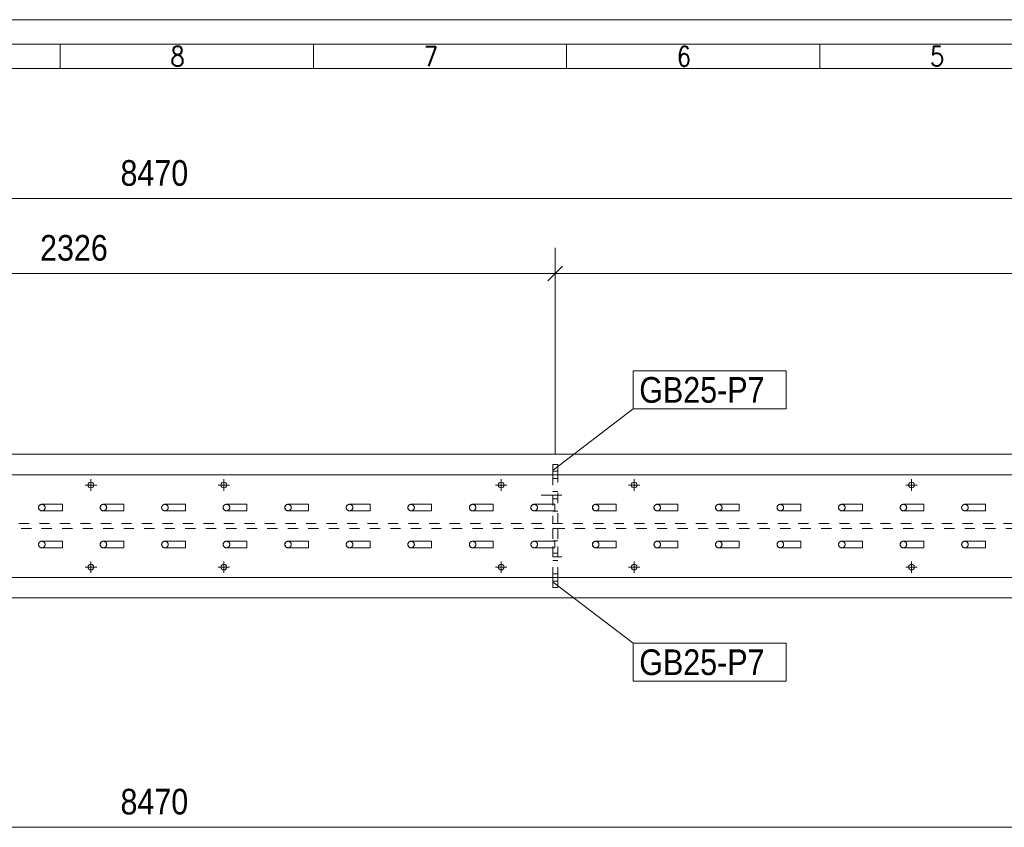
# Model space of a CAD drawing. Header units: millimetres. Extents: x 2 to 405, y 5 to 282.
# Tile 9 of 11: x 201 to 297, y 203 to 282. Entities that reach past the tile are written whole.
import ezdxf

# ---------------------------------------------------------------- set-up
doc = ezdxf.new("R2010")
doc.units = ezdxf.units.MM
for name, pattern in [('XKITLINE00', [0]), ('XKITLINE01', [4, 1, -1, 1, -1]), ('XKITLINE02', [4, 2, -2])]:
    doc.linetypes.add(name, pattern=pattern)
for name, color, linetype, lineweight in [('Bolt', 7, 'Continuous', 0), ('DrawingSheet', 5, 'Continuous', 0), ('OtherObjectType', 1, 'Continuous', 0), ('Part', 2, 'Continuous', 0), ('PartMark', 3, 'Continuous', 0), ('Z-DIMENSIONS', 1, 'Continuous', 0)]:
    doc.layers.add(name, color=color, linetype=linetype, lineweight=lineweight)
doc.styles.add('ARIAL', font='ARIAL.TTF')
doc.styles.add('ROMANS', font='ROMANS__.TTF')

# ---------------------------------------------------------------- blocks, each defined once
blk = doc.blocks.new('*A138')
at = {"layer": 'Part', "linetype": 'XKITLINE00', "lineweight": 0}
for p, q in [((383.04, 239.659), (45.324, 239.659)), ((45.324, 237.659), (384.118, 237.659)), ((384.118, 227.659), (45.324, 227.659)), ((383.04, 225.659), (45.324, 225.659))]:
    blk.add_line(p, q, dxfattribs=at)
at = {"layer": 'Part', "linetype": 'XKITLINE01', "lineweight": 0}
for p, q in [((384.1, 232.899), (45.324, 232.899)), ((45.324, 232.419), (384.1, 232.419))]:
    blk.add_line(p, q, dxfattribs=at)
blk = doc.blocks.new('*A160')
at = {"layer": 'Part', "linetype": 'XKITLINE00', "lineweight": 0}
for p, q in [((253.158, 238.659), (253.158, 237.659)), ((253.638, 238.659), (253.158, 238.659)), ((253.638, 237.659), (253.638, 238.659))]:
    blk.add_line(p, q, dxfattribs=at)
at = {"layer": 'Part', "linetype": 'XKITLINE01', "lineweight": 0}
for p, q in [((253.158, 237.659), (253.638, 237.659)), ((253.158, 237.659), (253.158, 232.899)), ((253.638, 232.899), (253.638, 237.659)), ((253.638, 234.099), (253.158, 234.099)), ((253.638, 232.899), (253.158, 232.899))]:
    blk.add_line(p, q, dxfattribs=at)
blk = doc.blocks.new('*A161')
at = {"layer": 'Part', "linetype": 'XKITLINE01', "lineweight": 0}
for p, q in [((253.638, 232.419), (253.158, 232.419)), ((253.158, 227.659), (253.158, 232.419)), ((253.158, 232.419), (253.158, 231.277)), ((253.638, 227.659), (253.638, 232.419)), ((253.638, 232.419), (253.638, 231.277)), ((253.638, 231.219), (253.158, 231.219)), ((253.638, 227.659), (253.158, 227.659))]:
    blk.add_line(p, q, dxfattribs=at)
at = {"layer": 'Part', "linetype": 'XKITLINE00', "lineweight": 0}
for p, q in [((253.158, 227.659), (253.158, 226.659)), ((253.638, 227.659), (253.638, 226.659)), ((253.638, 226.659), (253.158, 226.659))]:
    blk.add_line(p, q, dxfattribs=at)
blk = doc.blocks.new('*A168')
at = {"layer": 'Bolt', "linetype": 'XKITLINE02', "lineweight": 0}
for p, q in [((254.038, 237.659), (251.838, 237.659)), ((253.638, 238.019), (253.158, 238.019)), ((253.638, 237.299), (253.158, 237.299)), ((254.038, 235.659), (251.838, 235.659)), ((253.638, 236.019), (253.158, 236.019)), ((253.638, 235.299), (253.158, 235.299))]:
    blk.add_line(p, q, dxfattribs=at)
blk = doc.blocks.new('*A169')
at = {"layer": 'Bolt', "linetype": 'XKITLINE02', "lineweight": 0}
for p, q in [((254.038, 237.659), (251.838, 237.659)), ((253.638, 238.019), (253.158, 238.019)), ((253.638, 237.299), (253.158, 237.299)), ((254.038, 235.659), (251.838, 235.659)), ((253.638, 236.019), (253.158, 236.019)), ((253.638, 235.299), (253.158, 235.299))]:
    blk.add_line(p, q, dxfattribs=at)
blk = doc.blocks.new('*A170')
at = {"layer": 'Bolt', "linetype": 'XKITLINE02', "lineweight": 0}
for p, q in [((253.638, 230.019), (253.158, 230.019)), ((254.038, 229.659), (253.158, 229.659)), ((253.638, 229.299), (253.158, 229.299)), ((253.638, 228.019), (253.158, 228.019)), ((254.038, 227.659), (253.158, 227.659)), ((253.638, 227.299), (253.158, 227.299))]:
    blk.add_line(p, q, dxfattribs=at)
blk = doc.blocks.new('*A171')
at = {"layer": 'Bolt', "linetype": 'XKITLINE02', "lineweight": 0}
for p, q in [((253.638, 230.019), (253.158, 230.019)), ((254.038, 229.659), (253.158, 229.659)), ((253.638, 229.299), (253.158, 229.299)), ((253.638, 228.019), (253.158, 228.019)), ((254.038, 227.659), (253.158, 227.659)), ((253.638, 227.299), (253.158, 227.299))]:
    blk.add_line(p, q, dxfattribs=at)
blk = doc.blocks.new('*A177')
at = {"layer": 'Bolt', "linetype": 'XKITLINE00', "lineweight": 0}
for p, q in [((208.133, 237.219), (208.133, 236.099)), ((221.093, 237.219), (221.093, 236.099)), ((248.133, 237.219), (248.133, 236.099)), ((261.093, 237.219), (261.093, 236.099)), ((288.133, 237.219), (288.133, 236.099)), ((208.693, 236.659), (207.573, 236.659)), ((221.653, 236.659), (220.533, 236.659)), ((248.693, 236.659), (247.573, 236.659)), ((261.653, 236.659), (260.533, 236.659)), ((288.693, 236.659), (287.573, 236.659)), ((208.693, 228.659), (207.573, 228.659)), ((208.133, 229.219), (208.133, 228.099)), ((221.653, 228.659), (220.533, 228.659)), ((221.093, 229.219), (221.093, 228.099)), ((248.693, 228.659), (247.573, 228.659)), ((248.133, 229.219), (248.133, 228.099)), ((261.653, 228.659), (260.533, 228.659)), ((261.093, 229.219), (261.093, 228.099)), ((288.693, 228.659), (287.573, 228.659)), ((288.133, 229.219), (288.133, 228.099))]:
    blk.add_line(p, q, dxfattribs=at)
for centre in [(208.133, 236.659), (221.093, 236.659), (248.133, 236.659), (261.093, 236.659), (288.133, 236.659), (208.133, 228.659), (221.093, 228.659), (248.133, 228.659), (261.093, 228.659), (288.133, 228.659)]:
    blk.add_circle(centre, 0.28, dxfattribs=at)
blk = doc.blocks.new('*A182')
at = {"layer": 'Part', "linetype": 'XKITLINE00', "lineweight": 0}
for p, q in [((203.024, 230.859), (203.118, 231.085)), ((203.118, 230.632), (203.024, 230.859)), ((203.344, 231.179), (203.118, 231.085)), ((203.344, 230.539), (203.118, 230.632)), ((205.344, 231.179), (203.344, 231.179)), ((205.344, 230.539), (203.344, 230.539)), ((205.344, 231.179), (205.344, 231.085)), ((205.344, 231.085), (205.344, 230.859)), ((205.344, 230.859), (205.344, 230.632)), ((205.344, 230.632), (205.344, 230.539))]:
    blk.add_line(p, q, dxfattribs=at)
at = {"layer": 'Part', "linetype": 'XKITLINE01', "lineweight": 0}
for p, q in [((205.344, 231.085), (205.344, 231.179)), ((205.344, 230.859), (205.344, 231.085)), ((205.344, 230.632), (205.344, 230.859)), ((205.344, 230.539), (205.344, 230.632))]:
    blk.add_line(p, q, dxfattribs=at)
for start, end in [(135, 315), (315, 135)]:
    blk.add_arc((203.344, 230.859), 0.32, start, end, dxfattribs=at)
blk = doc.blocks.new('*A183')
at = {"layer": 'Part', "linetype": 'XKITLINE00', "lineweight": 0}
for p, q in [((203.024, 234.459), (203.118, 234.685)), ((203.118, 234.232), (203.024, 234.459)), ((203.344, 234.779), (203.118, 234.685)), ((205.344, 234.779), (203.344, 234.779)), ((205.344, 234.779), (205.344, 234.685)), ((205.344, 234.685), (205.344, 234.459)), ((205.344, 234.459), (205.344, 234.232)), ((203.344, 234.139), (203.118, 234.232)), ((205.344, 234.139), (203.344, 234.139)), ((205.344, 234.232), (205.344, 234.139))]:
    blk.add_line(p, q, dxfattribs=at)
at = {"layer": 'Part', "linetype": 'XKITLINE01', "lineweight": 0}
for p, q in [((205.344, 234.685), (205.344, 234.779)), ((205.344, 234.459), (205.344, 234.685)), ((205.344, 234.232), (205.344, 234.459)), ((205.344, 234.139), (205.344, 234.232))]:
    blk.add_line(p, q, dxfattribs=at)
for start, end in [(135, 315), (315, 135)]:
    blk.add_arc((203.344, 234.459), 0.32, start, end, dxfattribs=at)
blk = doc.blocks.new('*A243')
at = {"layer": 'Part', "linetype": 'XKITLINE00', "lineweight": 0}
for p, q in [((293.024, 230.859), (293.118, 231.085)), ((293.118, 230.632), (293.024, 230.859)), ((293.344, 231.179), (293.118, 231.085)), ((293.344, 230.539), (293.118, 230.632)), ((295.344, 231.179), (293.344, 231.179)), ((295.344, 230.539), (293.344, 230.539)), ((295.344, 231.179), (295.344, 231.085)), ((295.344, 231.085), (295.344, 230.859)), ((295.344, 230.859), (295.344, 230.632)), ((295.344, 230.632), (295.344, 230.539))]:
    blk.add_line(p, q, dxfattribs=at)
at = {"layer": 'Part', "linetype": 'XKITLINE01', "lineweight": 0}
for p, q in [((295.344, 231.085), (295.344, 231.179)), ((295.344, 230.859), (295.344, 231.085)), ((295.344, 230.632), (295.344, 230.859)), ((295.344, 230.539), (295.344, 230.632))]:
    blk.add_line(p, q, dxfattribs=at)
for start, end in [(135, 315), (315, 135)]:
    blk.add_arc((293.344, 230.859), 0.32, start, end, dxfattribs=at)
blk = doc.blocks.new('*A244')
at = {"layer": 'Part', "linetype": 'XKITLINE00', "lineweight": 0}
for p, q in [((293.024, 234.459), (293.118, 234.685)), ((293.118, 234.232), (293.024, 234.459)), ((293.344, 234.779), (293.118, 234.685)), ((295.344, 234.779), (293.344, 234.779)), ((295.344, 234.779), (295.344, 234.685)), ((295.344, 234.685), (295.344, 234.459)), ((295.344, 234.459), (295.344, 234.232)), ((293.344, 234.139), (293.118, 234.232)), ((295.344, 234.139), (293.344, 234.139)), ((295.344, 234.232), (295.344, 234.139))]:
    blk.add_line(p, q, dxfattribs=at)
at = {"layer": 'Part', "linetype": 'XKITLINE01', "lineweight": 0}
for p, q in [((295.344, 234.685), (295.344, 234.779)), ((295.344, 234.459), (295.344, 234.685)), ((295.344, 234.232), (295.344, 234.459)), ((295.344, 234.139), (295.344, 234.232))]:
    blk.add_line(p, q, dxfattribs=at)
for start, end in [(135, 315), (315, 135)]:
    blk.add_arc((293.344, 234.459), 0.32, start, end, dxfattribs=at)
blk = doc.blocks.new('*A245')
at = {"layer": 'Part', "linetype": 'XKITLINE00', "lineweight": 0}
for p, q in [((287.024, 230.859), (287.118, 231.085)), ((287.118, 230.632), (287.024, 230.859)), ((287.344, 231.179), (287.118, 231.085)), ((287.344, 230.539), (287.118, 230.632)), ((289.344, 231.179), (287.344, 231.179)), ((289.344, 230.539), (287.344, 230.539)), ((289.344, 231.179), (289.344, 231.085)), ((289.344, 231.085), (289.344, 230.859)), ((289.344, 230.859), (289.344, 230.632)), ((289.344, 230.632), (289.344, 230.539))]:
    blk.add_line(p, q, dxfattribs=at)
at = {"layer": 'Part', "linetype": 'XKITLINE01', "lineweight": 0}
for p, q in [((289.344, 231.085), (289.344, 231.179)), ((289.344, 230.859), (289.344, 231.085)), ((289.344, 230.632), (289.344, 230.859)), ((289.344, 230.539), (289.344, 230.632))]:
    blk.add_line(p, q, dxfattribs=at)
for start, end in [(135, 315), (315, 135)]:
    blk.add_arc((287.344, 230.859), 0.32, start, end, dxfattribs=at)
blk = doc.blocks.new('*A246')
at = {"layer": 'Part', "linetype": 'XKITLINE00', "lineweight": 0}
for p, q in [((287.024, 234.459), (287.118, 234.685)), ((287.118, 234.232), (287.024, 234.459)), ((287.344, 234.779), (287.118, 234.685)), ((289.344, 234.779), (287.344, 234.779)), ((289.344, 234.779), (289.344, 234.685)), ((289.344, 234.685), (289.344, 234.459)), ((289.344, 234.459), (289.344, 234.232)), ((287.344, 234.139), (287.118, 234.232)), ((289.344, 234.139), (287.344, 234.139)), ((289.344, 234.232), (289.344, 234.139))]:
    blk.add_line(p, q, dxfattribs=at)
at = {"layer": 'Part', "linetype": 'XKITLINE01', "lineweight": 0}
for p, q in [((289.344, 234.685), (289.344, 234.779)), ((289.344, 234.459), (289.344, 234.685)), ((289.344, 234.232), (289.344, 234.459)), ((289.344, 234.139), (289.344, 234.232))]:
    blk.add_line(p, q, dxfattribs=at)
for start, end in [(135, 315), (315, 135)]:
    blk.add_arc((287.344, 234.459), 0.32, start, end, dxfattribs=at)
blk = doc.blocks.new('*A247')
at = {"layer": 'Part', "linetype": 'XKITLINE00', "lineweight": 0}
for p, q in [((281.024, 230.859), (281.118, 231.085)), ((281.118, 230.632), (281.024, 230.859)), ((281.344, 231.179), (281.118, 231.085)), ((281.344, 230.539), (281.118, 230.632)), ((283.344, 231.179), (281.344, 231.179)), ((283.344, 230.539), (281.344, 230.539)), ((283.344, 231.179), (283.344, 231.085)), ((283.344, 231.085), (283.344, 230.859)), ((283.344, 230.859), (283.344, 230.632)), ((283.344, 230.632), (283.344, 230.539))]:
    blk.add_line(p, q, dxfattribs=at)
at = {"layer": 'Part', "linetype": 'XKITLINE01', "lineweight": 0}
for p, q in [((283.344, 231.085), (283.344, 231.179)), ((283.344, 230.859), (283.344, 231.085)), ((283.344, 230.632), (283.344, 230.859)), ((283.344, 230.539), (283.344, 230.632))]:
    blk.add_line(p, q, dxfattribs=at)
for start, end in [(135, 315), (315, 135)]:
    blk.add_arc((281.344, 230.859), 0.32, start, end, dxfattribs=at)
blk = doc.blocks.new('*A248')
at = {"layer": 'Part', "linetype": 'XKITLINE00', "lineweight": 0}
for p, q in [((281.024, 234.459), (281.118, 234.685)), ((281.118, 234.232), (281.024, 234.459)), ((281.344, 234.779), (281.118, 234.685)), ((283.344, 234.779), (281.344, 234.779)), ((283.344, 234.779), (283.344, 234.685)), ((283.344, 234.685), (283.344, 234.459)), ((283.344, 234.459), (283.344, 234.232)), ((281.344, 234.139), (281.118, 234.232)), ((283.344, 234.139), (281.344, 234.139)), ((283.344, 234.232), (283.344, 234.139))]:
    blk.add_line(p, q, dxfattribs=at)
at = {"layer": 'Part', "linetype": 'XKITLINE01', "lineweight": 0}
for p, q in [((283.344, 234.685), (283.344, 234.779)), ((283.344, 234.459), (283.344, 234.685)), ((283.344, 234.232), (283.344, 234.459)), ((283.344, 234.139), (283.344, 234.232))]:
    blk.add_line(p, q, dxfattribs=at)
for start, end in [(135, 315), (315, 135)]:
    blk.add_arc((281.344, 234.459), 0.32, start, end, dxfattribs=at)
blk = doc.blocks.new('*A249')
at = {"layer": 'Part', "linetype": 'XKITLINE00', "lineweight": 0}
for p, q in [((275.024, 230.859), (275.118, 231.085)), ((275.118, 230.632), (275.024, 230.859)), ((275.344, 231.179), (275.118, 231.085)), ((275.344, 230.539), (275.118, 230.632)), ((277.344, 231.179), (275.344, 231.179)), ((277.344, 230.539), (275.344, 230.539)), ((277.344, 231.179), (277.344, 231.085)), ((277.344, 231.085), (277.344, 230.859)), ((277.344, 230.859), (277.344, 230.632)), ((277.344, 230.632), (277.344, 230.539))]:
    blk.add_line(p, q, dxfattribs=at)
at = {"layer": 'Part', "linetype": 'XKITLINE01', "lineweight": 0}
for p, q in [((277.344, 231.085), (277.344, 231.179)), ((277.344, 230.859), (277.344, 231.085)), ((277.344, 230.632), (277.344, 230.859)), ((277.344, 230.539), (277.344, 230.632))]:
    blk.add_line(p, q, dxfattribs=at)
for start, end in [(135, 315), (315, 135)]:
    blk.add_arc((275.344, 230.859), 0.32, start, end, dxfattribs=at)
blk = doc.blocks.new('*A250')
at = {"layer": 'Part', "linetype": 'XKITLINE00', "lineweight": 0}
for p, q in [((275.024, 234.459), (275.118, 234.685)), ((275.118, 234.232), (275.024, 234.459)), ((275.344, 234.779), (275.118, 234.685)), ((277.344, 234.779), (275.344, 234.779)), ((277.344, 234.779), (277.344, 234.685)), ((277.344, 234.685), (277.344, 234.459)), ((277.344, 234.459), (277.344, 234.232)), ((275.344, 234.139), (275.118, 234.232)), ((277.344, 234.139), (275.344, 234.139)), ((277.344, 234.232), (277.344, 234.139))]:
    blk.add_line(p, q, dxfattribs=at)
at = {"layer": 'Part', "linetype": 'XKITLINE01', "lineweight": 0}
for p, q in [((277.344, 234.685), (277.344, 234.779)), ((277.344, 234.459), (277.344, 234.685)), ((277.344, 234.232), (277.344, 234.459)), ((277.344, 234.139), (277.344, 234.232))]:
    blk.add_line(p, q, dxfattribs=at)
for start, end in [(135, 315), (315, 135)]:
    blk.add_arc((275.344, 234.459), 0.32, start, end, dxfattribs=at)
blk = doc.blocks.new('*A251')
at = {"layer": 'Part', "linetype": 'XKITLINE00', "lineweight": 0}
for p, q in [((269.024, 230.859), (269.118, 231.085)), ((269.118, 230.632), (269.024, 230.859)), ((269.344, 231.179), (269.118, 231.085)), ((269.344, 230.539), (269.118, 230.632)), ((271.344, 231.179), (269.344, 231.179)), ((271.344, 230.539), (269.344, 230.539)), ((271.344, 231.179), (271.344, 231.085)), ((271.344, 231.085), (271.344, 230.859)), ((271.344, 230.859), (271.344, 230.632)), ((271.344, 230.632), (271.344, 230.539))]:
    blk.add_line(p, q, dxfattribs=at)
at = {"layer": 'Part', "linetype": 'XKITLINE01', "lineweight": 0}
for p, q in [((271.344, 231.085), (271.344, 231.179)), ((271.344, 230.859), (271.344, 231.085)), ((271.344, 230.632), (271.344, 230.859)), ((271.344, 230.539), (271.344, 230.632))]:
    blk.add_line(p, q, dxfattribs=at)
for start, end in [(135, 315), (315, 135)]:
    blk.add_arc((269.344, 230.859), 0.32, start, end, dxfattribs=at)
blk = doc.blocks.new('*A252')
at = {"layer": 'Part', "linetype": 'XKITLINE00', "lineweight": 0}
for p, q in [((269.024, 234.459), (269.118, 234.685)), ((269.118, 234.232), (269.024, 234.459)), ((269.344, 234.779), (269.118, 234.685)), ((271.344, 234.779), (269.344, 234.779)), ((271.344, 234.779), (271.344, 234.685)), ((271.344, 234.685), (271.344, 234.459)), ((271.344, 234.459), (271.344, 234.232)), ((269.344, 234.139), (269.118, 234.232)), ((271.344, 234.139), (269.344, 234.139)), ((271.344, 234.232), (271.344, 234.139))]:
    blk.add_line(p, q, dxfattribs=at)
at = {"layer": 'Part', "linetype": 'XKITLINE01', "lineweight": 0}
for p, q in [((271.344, 234.685), (271.344, 234.779)), ((271.344, 234.459), (271.344, 234.685)), ((271.344, 234.232), (271.344, 234.459)), ((271.344, 234.139), (271.344, 234.232))]:
    blk.add_line(p, q, dxfattribs=at)
for start, end in [(135, 315), (315, 135)]:
    blk.add_arc((269.344, 234.459), 0.32, start, end, dxfattribs=at)
blk = doc.blocks.new('*A253')
at = {"layer": 'Part', "linetype": 'XKITLINE00', "lineweight": 0}
for p, q in [((263.024, 230.859), (263.118, 231.085)), ((263.118, 230.632), (263.024, 230.859)), ((263.344, 231.179), (263.118, 231.085)), ((263.344, 230.539), (263.118, 230.632)), ((265.344, 231.179), (263.344, 231.179)), ((265.344, 230.539), (263.344, 230.539)), ((265.344, 231.179), (265.344, 231.085)), ((265.344, 231.085), (265.344, 230.859)), ((265.344, 230.859), (265.344, 230.632)), ((265.344, 230.632), (265.344, 230.539))]:
    blk.add_line(p, q, dxfattribs=at)
at = {"layer": 'Part', "linetype": 'XKITLINE01', "lineweight": 0}
for p, q in [((265.344, 231.085), (265.344, 231.179)), ((265.344, 230.859), (265.344, 231.085)), ((265.344, 230.632), (265.344, 230.859)), ((265.344, 230.539), (265.344, 230.632))]:
    blk.add_line(p, q, dxfattribs=at)
for start, end in [(135, 315), (315, 135)]:
    blk.add_arc((263.344, 230.859), 0.32, start, end, dxfattribs=at)
blk = doc.blocks.new('*A254')
at = {"layer": 'Part', "linetype": 'XKITLINE00', "lineweight": 0}
for p, q in [((263.024, 234.459), (263.118, 234.685)), ((263.118, 234.232), (263.024, 234.459)), ((263.344, 234.779), (263.118, 234.685)), ((265.344, 234.779), (263.344, 234.779)), ((265.344, 234.779), (265.344, 234.685)), ((265.344, 234.685), (265.344, 234.459)), ((265.344, 234.459), (265.344, 234.232)), ((263.344, 234.139), (263.118, 234.232)), ((265.344, 234.139), (263.344, 234.139)), ((265.344, 234.232), (265.344, 234.139))]:
    blk.add_line(p, q, dxfattribs=at)
at = {"layer": 'Part', "linetype": 'XKITLINE01', "lineweight": 0}
for p, q in [((265.344, 234.685), (265.344, 234.779)), ((265.344, 234.459), (265.344, 234.685)), ((265.344, 234.232), (265.344, 234.459)), ((265.344, 234.139), (265.344, 234.232))]:
    blk.add_line(p, q, dxfattribs=at)
for start, end in [(135, 315), (315, 135)]:
    blk.add_arc((263.344, 234.459), 0.32, start, end, dxfattribs=at)
blk = doc.blocks.new('*A255')
at = {"layer": 'Part', "linetype": 'XKITLINE00', "lineweight": 0}
for p, q in [((257.024, 230.859), (257.118, 231.085)), ((257.118, 230.632), (257.024, 230.859)), ((257.344, 231.179), (257.118, 231.085)), ((257.344, 230.539), (257.118, 230.632)), ((259.344, 231.179), (257.344, 231.179)), ((259.344, 230.539), (257.344, 230.539)), ((259.344, 231.179), (259.344, 231.085)), ((259.344, 231.085), (259.344, 230.859)), ((259.344, 230.859), (259.344, 230.632)), ((259.344, 230.632), (259.344, 230.539))]:
    blk.add_line(p, q, dxfattribs=at)
at = {"layer": 'Part', "linetype": 'XKITLINE01', "lineweight": 0}
for p, q in [((259.344, 231.085), (259.344, 231.179)), ((259.344, 230.859), (259.344, 231.085)), ((259.344, 230.632), (259.344, 230.859)), ((259.344, 230.539), (259.344, 230.632))]:
    blk.add_line(p, q, dxfattribs=at)
for start, end in [(135, 315), (315, 135)]:
    blk.add_arc((257.344, 230.859), 0.32, start, end, dxfattribs=at)
blk = doc.blocks.new('*A256')
at = {"layer": 'Part', "linetype": 'XKITLINE00', "lineweight": 0}
for p, q in [((257.024, 234.459), (257.118, 234.685)), ((257.118, 234.232), (257.024, 234.459)), ((257.344, 234.779), (257.118, 234.685)), ((259.344, 234.779), (257.344, 234.779)), ((259.344, 234.779), (259.344, 234.685)), ((259.344, 234.685), (259.344, 234.459)), ((259.344, 234.459), (259.344, 234.232)), ((257.344, 234.139), (257.118, 234.232)), ((259.344, 234.139), (257.344, 234.139)), ((259.344, 234.232), (259.344, 234.139))]:
    blk.add_line(p, q, dxfattribs=at)
at = {"layer": 'Part', "linetype": 'XKITLINE01', "lineweight": 0}
for p, q in [((259.344, 234.685), (259.344, 234.779)), ((259.344, 234.459), (259.344, 234.685)), ((259.344, 234.232), (259.344, 234.459)), ((259.344, 234.139), (259.344, 234.232))]:
    blk.add_line(p, q, dxfattribs=at)
for start, end in [(135, 315), (315, 135)]:
    blk.add_arc((257.344, 234.459), 0.32, start, end, dxfattribs=at)
blk = doc.blocks.new('*A257')
at = {"layer": 'Part', "linetype": 'XKITLINE00', "lineweight": 0}
for p, q in [((251.024, 230.859), (251.118, 231.085)), ((251.118, 230.632), (251.024, 230.859)), ((251.344, 231.179), (251.118, 231.085)), ((251.344, 230.539), (251.118, 230.632)), ((253.344, 231.179), (251.344, 231.179)), ((253.344, 230.539), (251.344, 230.539)), ((253.344, 231.179), (253.344, 231.085)), ((253.344, 231.085), (253.344, 230.859)), ((253.344, 230.859), (253.344, 230.632)), ((253.344, 230.632), (253.344, 230.539))]:
    blk.add_line(p, q, dxfattribs=at)
at = {"layer": 'Part', "linetype": 'XKITLINE01', "lineweight": 0}
for p, q in [((253.344, 231.085), (253.344, 231.179)), ((253.344, 230.859), (253.344, 231.085)), ((253.344, 230.632), (253.344, 230.859)), ((253.344, 230.539), (253.344, 230.632))]:
    blk.add_line(p, q, dxfattribs=at)
for start, end in [(135, 315), (315, 135)]:
    blk.add_arc((251.344, 230.859), 0.32, start, end, dxfattribs=at)
blk = doc.blocks.new('*A258')
at = {"layer": 'Part', "linetype": 'XKITLINE00', "lineweight": 0}
for p, q in [((251.024, 234.459), (251.118, 234.685)), ((251.118, 234.232), (251.024, 234.459)), ((251.344, 234.779), (251.118, 234.685)), ((253.344, 234.779), (251.344, 234.779)), ((253.344, 234.779), (253.344, 234.685)), ((253.344, 234.685), (253.344, 234.459)), ((253.344, 234.459), (253.344, 234.232)), ((251.344, 234.139), (251.118, 234.232)), ((253.344, 234.139), (251.344, 234.139)), ((253.344, 234.232), (253.344, 234.139))]:
    blk.add_line(p, q, dxfattribs=at)
at = {"layer": 'Part', "linetype": 'XKITLINE01', "lineweight": 0}
for p, q in [((253.344, 234.685), (253.344, 234.779)), ((253.344, 234.459), (253.344, 234.685)), ((253.344, 234.232), (253.344, 234.459)), ((253.344, 234.139), (253.344, 234.232))]:
    blk.add_line(p, q, dxfattribs=at)
for start, end in [(135, 315), (315, 135)]:
    blk.add_arc((251.344, 234.459), 0.32, start, end, dxfattribs=at)
blk = doc.blocks.new('*A259')
at = {"layer": 'Part', "linetype": 'XKITLINE00', "lineweight": 0}
for p, q in [((245.024, 230.859), (245.118, 231.085)), ((245.118, 230.632), (245.024, 230.859)), ((245.344, 231.179), (245.118, 231.085)), ((245.344, 230.539), (245.118, 230.632)), ((247.344, 231.179), (245.344, 231.179)), ((247.344, 230.539), (245.344, 230.539)), ((247.344, 231.179), (247.344, 231.085)), ((247.344, 231.085), (247.344, 230.859)), ((247.344, 230.859), (247.344, 230.632)), ((247.344, 230.632), (247.344, 230.539))]:
    blk.add_line(p, q, dxfattribs=at)
at = {"layer": 'Part', "linetype": 'XKITLINE01', "lineweight": 0}
for p, q in [((247.344, 231.085), (247.344, 231.179)), ((247.344, 230.859), (247.344, 231.085)), ((247.344, 230.632), (247.344, 230.859)), ((247.344, 230.539), (247.344, 230.632))]:
    blk.add_line(p, q, dxfattribs=at)
for start, end in [(135, 315), (315, 135)]:
    blk.add_arc((245.344, 230.859), 0.32, start, end, dxfattribs=at)
blk = doc.blocks.new('*A260')
at = {"layer": 'Part', "linetype": 'XKITLINE00', "lineweight": 0}
for p, q in [((245.024, 234.459), (245.118, 234.685)), ((245.118, 234.232), (245.024, 234.459)), ((245.344, 234.779), (245.118, 234.685)), ((247.344, 234.779), (245.344, 234.779)), ((247.344, 234.779), (247.344, 234.685)), ((247.344, 234.685), (247.344, 234.459)), ((247.344, 234.459), (247.344, 234.232)), ((245.344, 234.139), (245.118, 234.232)), ((247.344, 234.139), (245.344, 234.139)), ((247.344, 234.232), (247.344, 234.139))]:
    blk.add_line(p, q, dxfattribs=at)
at = {"layer": 'Part', "linetype": 'XKITLINE01', "lineweight": 0}
for p, q in [((247.344, 234.685), (247.344, 234.779)), ((247.344, 234.459), (247.344, 234.685)), ((247.344, 234.232), (247.344, 234.459)), ((247.344, 234.139), (247.344, 234.232))]:
    blk.add_line(p, q, dxfattribs=at)
for start, end in [(135, 315), (315, 135)]:
    blk.add_arc((245.344, 234.459), 0.32, start, end, dxfattribs=at)
blk = doc.blocks.new('*A261')
at = {"layer": 'Part', "linetype": 'XKITLINE00', "lineweight": 0}
for p, q in [((239.024, 230.859), (239.118, 231.085)), ((239.118, 230.632), (239.024, 230.859)), ((239.344, 231.179), (239.118, 231.085)), ((239.344, 230.539), (239.118, 230.632)), ((241.344, 231.179), (239.344, 231.179)), ((241.344, 230.539), (239.344, 230.539)), ((241.344, 231.179), (241.344, 231.085)), ((241.344, 231.085), (241.344, 230.859)), ((241.344, 230.859), (241.344, 230.632)), ((241.344, 230.632), (241.344, 230.539))]:
    blk.add_line(p, q, dxfattribs=at)
at = {"layer": 'Part', "linetype": 'XKITLINE01', "lineweight": 0}
for p, q in [((241.344, 231.085), (241.344, 231.179)), ((241.344, 230.859), (241.344, 231.085)), ((241.344, 230.632), (241.344, 230.859)), ((241.344, 230.539), (241.344, 230.632))]:
    blk.add_line(p, q, dxfattribs=at)
for start, end in [(135, 315), (315, 135)]:
    blk.add_arc((239.344, 230.859), 0.32, start, end, dxfattribs=at)
blk = doc.blocks.new('*A262')
at = {"layer": 'Part', "linetype": 'XKITLINE00', "lineweight": 0}
for p, q in [((239.024, 234.459), (239.118, 234.685)), ((239.118, 234.232), (239.024, 234.459)), ((239.344, 234.779), (239.118, 234.685)), ((241.344, 234.779), (239.344, 234.779)), ((241.344, 234.779), (241.344, 234.685)), ((241.344, 234.685), (241.344, 234.459)), ((241.344, 234.459), (241.344, 234.232)), ((239.344, 234.139), (239.118, 234.232)), ((241.344, 234.139), (239.344, 234.139)), ((241.344, 234.232), (241.344, 234.139))]:
    blk.add_line(p, q, dxfattribs=at)
at = {"layer": 'Part', "linetype": 'XKITLINE01', "lineweight": 0}
for p, q in [((241.344, 234.685), (241.344, 234.779)), ((241.344, 234.459), (241.344, 234.685)), ((241.344, 234.232), (241.344, 234.459)), ((241.344, 234.139), (241.344, 234.232))]:
    blk.add_line(p, q, dxfattribs=at)
for start, end in [(135, 315), (315, 135)]:
    blk.add_arc((239.344, 234.459), 0.32, start, end, dxfattribs=at)
blk = doc.blocks.new('*A263')
at = {"layer": 'Part', "linetype": 'XKITLINE00', "lineweight": 0}
for p, q in [((233.024, 230.859), (233.118, 231.085)), ((233.118, 230.632), (233.024, 230.859)), ((233.344, 231.179), (233.118, 231.085)), ((233.344, 230.539), (233.118, 230.632)), ((235.344, 231.179), (233.344, 231.179)), ((235.344, 230.539), (233.344, 230.539)), ((235.344, 231.179), (235.344, 231.085)), ((235.344, 231.085), (235.344, 230.859)), ((235.344, 230.859), (235.344, 230.632)), ((235.344, 230.632), (235.344, 230.539))]:
    blk.add_line(p, q, dxfattribs=at)
at = {"layer": 'Part', "linetype": 'XKITLINE01', "lineweight": 0}
for p, q in [((235.344, 231.085), (235.344, 231.179)), ((235.344, 230.859), (235.344, 231.085)), ((235.344, 230.632), (235.344, 230.859)), ((235.344, 230.539), (235.344, 230.632))]:
    blk.add_line(p, q, dxfattribs=at)
for start, end in [(135, 315), (315, 135)]:
    blk.add_arc((233.344, 230.859), 0.32, start, end, dxfattribs=at)
blk = doc.blocks.new('*A264')
at = {"layer": 'Part', "linetype": 'XKITLINE00', "lineweight": 0}
for p, q in [((233.024, 234.459), (233.118, 234.685)), ((233.118, 234.232), (233.024, 234.459)), ((233.344, 234.779), (233.118, 234.685)), ((235.344, 234.779), (233.344, 234.779)), ((235.344, 234.779), (235.344, 234.685)), ((235.344, 234.685), (235.344, 234.459)), ((235.344, 234.459), (235.344, 234.232)), ((233.344, 234.139), (233.118, 234.232)), ((235.344, 234.139), (233.344, 234.139)), ((235.344, 234.232), (235.344, 234.139))]:
    blk.add_line(p, q, dxfattribs=at)
at = {"layer": 'Part', "linetype": 'XKITLINE01', "lineweight": 0}
for p, q in [((235.344, 234.685), (235.344, 234.779)), ((235.344, 234.459), (235.344, 234.685)), ((235.344, 234.232), (235.344, 234.459)), ((235.344, 234.139), (235.344, 234.232))]:
    blk.add_line(p, q, dxfattribs=at)
for start, end in [(135, 315), (315, 135)]:
    blk.add_arc((233.344, 234.459), 0.32, start, end, dxfattribs=at)
blk = doc.blocks.new('*A265')
at = {"layer": 'Part', "linetype": 'XKITLINE00', "lineweight": 0}
for p, q in [((227.024, 230.859), (227.118, 231.085)), ((227.118, 230.632), (227.024, 230.859)), ((227.344, 231.179), (227.118, 231.085)), ((227.344, 230.539), (227.118, 230.632)), ((229.344, 231.179), (227.344, 231.179)), ((229.344, 230.539), (227.344, 230.539)), ((229.344, 231.179), (229.344, 231.085)), ((229.344, 231.085), (229.344, 230.859)), ((229.344, 230.859), (229.344, 230.632)), ((229.344, 230.632), (229.344, 230.539))]:
    blk.add_line(p, q, dxfattribs=at)
at = {"layer": 'Part', "linetype": 'XKITLINE01', "lineweight": 0}
for p, q in [((229.344, 231.085), (229.344, 231.179)), ((229.344, 230.859), (229.344, 231.085)), ((229.344, 230.632), (229.344, 230.859)), ((229.344, 230.539), (229.344, 230.632))]:
    blk.add_line(p, q, dxfattribs=at)
for start, end in [(135, 315), (315, 135)]:
    blk.add_arc((227.344, 230.859), 0.32, start, end, dxfattribs=at)
blk = doc.blocks.new('*A266')
at = {"layer": 'Part', "linetype": 'XKITLINE00', "lineweight": 0}
for p, q in [((227.024, 234.459), (227.118, 234.685)), ((227.118, 234.232), (227.024, 234.459)), ((227.344, 234.779), (227.118, 234.685)), ((229.344, 234.779), (227.344, 234.779)), ((229.344, 234.779), (229.344, 234.685)), ((229.344, 234.685), (229.344, 234.459)), ((229.344, 234.459), (229.344, 234.232)), ((227.344, 234.139), (227.118, 234.232)), ((229.344, 234.139), (227.344, 234.139)), ((229.344, 234.232), (229.344, 234.139))]:
    blk.add_line(p, q, dxfattribs=at)
at = {"layer": 'Part', "linetype": 'XKITLINE01', "lineweight": 0}
for p, q in [((229.344, 234.685), (229.344, 234.779)), ((229.344, 234.459), (229.344, 234.685)), ((229.344, 234.232), (229.344, 234.459)), ((229.344, 234.139), (229.344, 234.232))]:
    blk.add_line(p, q, dxfattribs=at)
for start, end in [(135, 315), (315, 135)]:
    blk.add_arc((227.344, 234.459), 0.32, start, end, dxfattribs=at)
blk = doc.blocks.new('*A267')
at = {"layer": 'Part', "linetype": 'XKITLINE00', "lineweight": 0}
for p, q in [((221.024, 230.859), (221.118, 231.085)), ((221.118, 230.632), (221.024, 230.859)), ((221.344, 231.179), (221.118, 231.085)), ((221.344, 230.539), (221.118, 230.632)), ((223.344, 231.179), (221.344, 231.179)), ((223.344, 230.539), (221.344, 230.539)), ((223.344, 231.179), (223.344, 231.085)), ((223.344, 231.085), (223.344, 230.859)), ((223.344, 230.859), (223.344, 230.632)), ((223.344, 230.632), (223.344, 230.539))]:
    blk.add_line(p, q, dxfattribs=at)
at = {"layer": 'Part', "linetype": 'XKITLINE01', "lineweight": 0}
for p, q in [((223.344, 231.085), (223.344, 231.179)), ((223.344, 230.859), (223.344, 231.085)), ((223.344, 230.632), (223.344, 230.859)), ((223.344, 230.539), (223.344, 230.632))]:
    blk.add_line(p, q, dxfattribs=at)
for start, end in [(135, 315), (315, 135)]:
    blk.add_arc((221.344, 230.859), 0.32, start, end, dxfattribs=at)
blk = doc.blocks.new('*A268')
at = {"layer": 'Part', "linetype": 'XKITLINE00', "lineweight": 0}
for p, q in [((221.024, 234.459), (221.118, 234.685)), ((221.118, 234.232), (221.024, 234.459)), ((221.344, 234.779), (221.118, 234.685)), ((223.344, 234.779), (221.344, 234.779)), ((223.344, 234.779), (223.344, 234.685)), ((223.344, 234.685), (223.344, 234.459)), ((223.344, 234.459), (223.344, 234.232)), ((221.344, 234.139), (221.118, 234.232)), ((223.344, 234.139), (221.344, 234.139)), ((223.344, 234.232), (223.344, 234.139))]:
    blk.add_line(p, q, dxfattribs=at)
at = {"layer": 'Part', "linetype": 'XKITLINE01', "lineweight": 0}
for p, q in [((223.344, 234.685), (223.344, 234.779)), ((223.344, 234.459), (223.344, 234.685)), ((223.344, 234.232), (223.344, 234.459)), ((223.344, 234.139), (223.344, 234.232))]:
    blk.add_line(p, q, dxfattribs=at)
for start, end in [(135, 315), (315, 135)]:
    blk.add_arc((221.344, 234.459), 0.32, start, end, dxfattribs=at)
blk = doc.blocks.new('*A269')
at = {"layer": 'Part', "linetype": 'XKITLINE00', "lineweight": 0}
for p, q in [((215.024, 230.859), (215.118, 231.085)), ((215.118, 230.632), (215.024, 230.859)), ((215.344, 231.179), (215.118, 231.085)), ((215.344, 230.539), (215.118, 230.632)), ((217.344, 231.179), (215.344, 231.179)), ((217.344, 230.539), (215.344, 230.539)), ((217.344, 231.179), (217.344, 231.085)), ((217.344, 231.085), (217.344, 230.859)), ((217.344, 230.859), (217.344, 230.632)), ((217.344, 230.632), (217.344, 230.539))]:
    blk.add_line(p, q, dxfattribs=at)
at = {"layer": 'Part', "linetype": 'XKITLINE01', "lineweight": 0}
for p, q in [((217.344, 231.085), (217.344, 231.179)), ((217.344, 230.859), (217.344, 231.085)), ((217.344, 230.632), (217.344, 230.859)), ((217.344, 230.539), (217.344, 230.632))]:
    blk.add_line(p, q, dxfattribs=at)
for start, end in [(135, 315), (315, 135)]:
    blk.add_arc((215.344, 230.859), 0.32, start, end, dxfattribs=at)
blk = doc.blocks.new('*A270')
at = {"layer": 'Part', "linetype": 'XKITLINE00', "lineweight": 0}
for p, q in [((215.024, 234.459), (215.118, 234.685)), ((215.118, 234.232), (215.024, 234.459)), ((215.344, 234.779), (215.118, 234.685)), ((217.344, 234.779), (215.344, 234.779)), ((217.344, 234.779), (217.344, 234.685)), ((217.344, 234.685), (217.344, 234.459)), ((217.344, 234.459), (217.344, 234.232)), ((215.344, 234.139), (215.118, 234.232)), ((217.344, 234.139), (215.344, 234.139)), ((217.344, 234.232), (217.344, 234.139))]:
    blk.add_line(p, q, dxfattribs=at)
at = {"layer": 'Part', "linetype": 'XKITLINE01', "lineweight": 0}
for p, q in [((217.344, 234.685), (217.344, 234.779)), ((217.344, 234.459), (217.344, 234.685)), ((217.344, 234.232), (217.344, 234.459)), ((217.344, 234.139), (217.344, 234.232))]:
    blk.add_line(p, q, dxfattribs=at)
for start, end in [(135, 315), (315, 135)]:
    blk.add_arc((215.344, 234.459), 0.32, start, end, dxfattribs=at)
blk = doc.blocks.new('*A271')
at = {"layer": 'Part', "linetype": 'XKITLINE00', "lineweight": 0}
for p, q in [((209.024, 230.859), (209.118, 231.085)), ((209.118, 230.632), (209.024, 230.859)), ((209.344, 231.179), (209.118, 231.085)), ((209.344, 230.539), (209.118, 230.632)), ((211.344, 231.179), (209.344, 231.179)), ((211.344, 230.539), (209.344, 230.539)), ((211.344, 231.179), (211.344, 231.085)), ((211.344, 231.085), (211.344, 230.859)), ((211.344, 230.859), (211.344, 230.632)), ((211.344, 230.632), (211.344, 230.539))]:
    blk.add_line(p, q, dxfattribs=at)
at = {"layer": 'Part', "linetype": 'XKITLINE01', "lineweight": 0}
for p, q in [((211.344, 231.085), (211.344, 231.179)), ((211.344, 230.859), (211.344, 231.085)), ((211.344, 230.632), (211.344, 230.859)), ((211.344, 230.539), (211.344, 230.632))]:
    blk.add_line(p, q, dxfattribs=at)
for start, end in [(135, 315), (315, 135)]:
    blk.add_arc((209.344, 230.859), 0.32, start, end, dxfattribs=at)
blk = doc.blocks.new('*A272')
at = {"layer": 'Part', "linetype": 'XKITLINE00', "lineweight": 0}
for p, q in [((209.024, 234.459), (209.118, 234.685)), ((209.118, 234.232), (209.024, 234.459)), ((209.344, 234.779), (209.118, 234.685)), ((211.344, 234.779), (209.344, 234.779)), ((211.344, 234.779), (211.344, 234.685)), ((211.344, 234.685), (211.344, 234.459)), ((211.344, 234.459), (211.344, 234.232)), ((209.344, 234.139), (209.118, 234.232)), ((211.344, 234.139), (209.344, 234.139)), ((211.344, 234.232), (211.344, 234.139))]:
    blk.add_line(p, q, dxfattribs=at)
at = {"layer": 'Part', "linetype": 'XKITLINE01', "lineweight": 0}
for p, q in [((211.344, 234.685), (211.344, 234.779)), ((211.344, 234.459), (211.344, 234.685)), ((211.344, 234.232), (211.344, 234.459)), ((211.344, 234.139), (211.344, 234.232))]:
    blk.add_line(p, q, dxfattribs=at)
for start, end in [(135, 315), (315, 135)]:
    blk.add_arc((209.344, 234.459), 0.32, start, end, dxfattribs=at)
blk = doc.blocks.new('*A323')
at = {"layer": 'DrawingSheet', "linetype": 'XKITLINE00', "lineweight": 0}
blk.add_line((405, 282), (5, 282), dxfattribs=at)
blk = doc.blocks.new('*A325')
at = {"layer": 'OtherObjectType', "linetype": 'XKITLINE00', "lineweight": 0}
for p, q in [((405, 282), (5, 282)), ((7.378, 279.622), (402.622, 279.622)), ((402.622, 279.622), (7.378, 279.622)), ((205.144, 279.622), (205.144, 277.244)), ((229.829, 279.622), (229.829, 277.244)), ((254.512, 279.622), (254.512, 277.244)), ((279.197, 279.622), (279.197, 277.244)), ((9.756, 277.244), (402.622, 277.244))]:
    blk.add_line(p, q, dxfattribs=at)
at = {"layer": 'OtherObjectType', "style": 'ROMANS', "width": 0.85}
for s, p in [('8', (215.885, 277.482)), ('7', (240.57, 277.482)), ('6', (265.253, 277.482)), ('5', (289.938, 277.482))]:
    blk.add_text(s, height=1.903, dxfattribs=at).set_placement(p)
blk = doc.blocks.new('*A333')
at = {"layer": 'Z-DIMENSIONS', "linetype": 'XKITLINE00', "lineweight": 0}
blk.add_line((45.324, 203.304), (384.118, 203.304), dxfattribs=at)
at = {"layer": 'Z-DIMENSIONS', "style": 'ARIAL', "width": 0.85}
blk.add_text('8470', height=2.5, dxfattribs=at).set_placement((211.012, 204.554))
blk = doc.blocks.new('*A400')
at = {"layer": 'Z-DIMENSIONS', "linetype": 'XKITLINE00', "lineweight": 0}
blk.add_line((45.324, 264.566), (384.118, 264.566), dxfattribs=at)
at = {"layer": 'Z-DIMENSIONS', "style": 'ARIAL', "width": 0.85}
blk.add_text('8470', height=2.5, dxfattribs=at).set_placement((211.012, 265.816))
blk = doc.blocks.new('*A401')
at = {"layer": 'Z-DIMENSIONS', "linetype": 'XKITLINE00', "lineweight": 0}
for p, q in [((160.361, 238.259), (160.361, 259.771)), ((253.398, 239.659), (253.398, 259.771)), ((161.068, 257.978), (159.654, 256.564)), ((254.105, 257.978), (252.691, 256.564)), ((160.361, 257.271), (253.398, 257.271))]:
    blk.add_line(p, q, dxfattribs=at)
at = {"layer": 'Z-DIMENSIONS'}
for p in [(160.361, 257.271), (253.398, 257.271)]:
    blk.add_point(p, dxfattribs=at)
at = {"layer": 'Z-DIMENSIONS', "style": 'ARIAL', "width": 0.85}
blk.add_text('2326', height=2.5, dxfattribs=at).set_placement((203.171, 258.521))
blk = doc.blocks.new('*A403')
at = {"layer": 'PartMark', "linetype": 'XKITLINE00', "lineweight": 0}
for p, q in [((260.994, 247.777), (275.907, 247.777)), ((260.994, 244.077), (260.994, 247.777)), ((275.907, 244.077), (275.907, 247.777)), ((253.216, 238.149), (260.994, 244.077)), ((260.994, 244.077), (275.907, 244.077))]:
    blk.add_line(p, q, dxfattribs=at)
at = {"layer": 'PartMark', "style": 'ARIAL', "width": 0.85}
blk.add_text('GB25-P7', height=2.5, dxfattribs=at).set_placement((261.594, 244.677))
blk = doc.blocks.new('*A404')
at = {"layer": 'PartMark', "linetype": 'XKITLINE00', "lineweight": 0}
for p, q in [((253.216, 227.169), (260.994, 221.24)), ((260.994, 221.24), (275.907, 221.24)), ((260.994, 217.54), (260.994, 221.24)), ((275.907, 217.54), (275.907, 221.24)), ((260.994, 217.54), (275.907, 217.54))]:
    blk.add_line(p, q, dxfattribs=at)
at = {"layer": 'PartMark', "style": 'ARIAL', "width": 0.85}
blk.add_text('GB25-P7', height=2.5, dxfattribs=at).set_placement((261.594, 218.14))
blk = doc.blocks.new('*A420')
at = {"layer": 'Z-DIMENSIONS', "linetype": 'XKITLINE00', "lineweight": 0}
for p, q in [((253.398, 239.659), (253.398, 259.771)), ((254.105, 257.978), (252.691, 256.564)), ((253.398, 257.271), (361.216, 257.271))]:
    blk.add_line(p, q, dxfattribs=at)
at = {"layer": 'Z-DIMENSIONS'}
blk.add_point((253.398, 257.271), dxfattribs=at)

msp = doc.modelspace()

# ---------------------------------------------------------------- block references
at = {"lineweight": 0}
for name in ['*A323', '*A325', '*A400', '*A401', '*A420', '*A403', '*A138', '*A160', '*A177', '*A168', '*A169', '*A183', '*A272', '*A270', '*A268', '*A266', '*A264', '*A262', '*A260', '*A258', '*A256', '*A254', '*A252', '*A250', '*A248', '*A246', '*A244', '*A161', '*A182', '*A271', '*A269', '*A267', '*A265', '*A263', '*A261', '*A259', '*A257', '*A255', '*A253', '*A251', '*A249', '*A247', '*A245', '*A243', '*A170', '*A171', '*A404', '*A333']:
    msp.add_blockref(name, (0, 0), dxfattribs=at)

doc.saveas('drawing.dxf')
